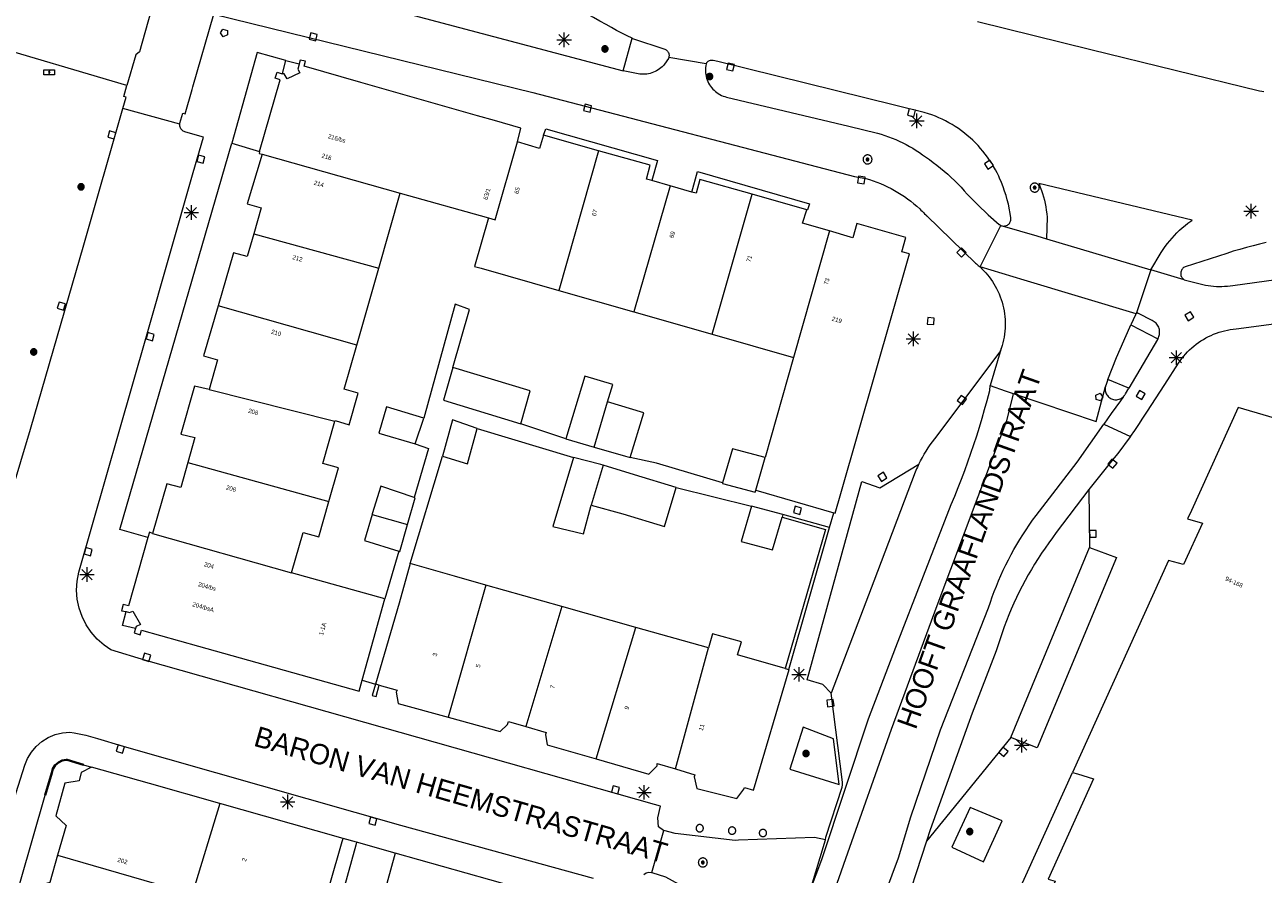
# Model space of a CAD drawing. Header units: metres. Extents: x 135779 to 137489, y 452643 to 455118.
# Tile 64 of 256: x 136589 to 136674, y 453078 to 453136. Entities that reach past the tile are written whole.
import ezdxf
from ezdxf.enums import TextEntityAlignment as Align

# ---------------------------------------------------------------- set-up
doc = ezdxf.new("R2010")
doc.units = ezdxf.units.M
for name, color, linetype, lineweight in [('KTop_KST_KAST', 40, 'Continuous', 13), ('KTop_NAR_Huisnummer (t)', 7, 'Continuous', 13), ('KTop_NAR_Huisnummer tijdelijk (t)', 7, 'Continuous', 13), ('KTop_ORL_Weg_Straatnaam (t)', 7, 'Continuous', 13), ('KTop_OTD_Open verharding', 15, 'Continuous', 13), ('KTop_PAL_Afsluitpaal', 222, 'Continuous', 13), ('KTop_PAL_Lichtmast', 40, 'Continuous', 13), ('KTop_PND_Grondvlaksituatie van BAG-pand [tachy]', 1, 'Continuous', 13), ('KTop_PND_Pandscheiding', 40, 'Continuous', 13), ('KTop_PUT_Brandkraan of -put', 1, 'Continuous', 13), ('KTop_PUT_Inspectie- of rioolput', 15, 'Continuous', 13), ('KTop_PUT_Kolk', 15, 'Continuous', 13), ('KTop_SHD_Muur', 15, 'Continuous', 13), ('KTop_SHD_Muur (l)', 15, 'Continuous', 40), ('KTop_VGO_Boom', 92, 'Continuous', 13), ('KTop_WGD_Fietspad', 40, 'Continuous', 13), ('KTop_WGD_Rijbaan_Lokale weg', 251, 'Continuous', 13), ('KTop_WGD_Rijbaan_Lokale weg_fietsstrook', 40, 'Continuous', 13), ('KTop_WGD_Rijbaan_Lokale weg_verkeersdrempel', 40, 'Continuous', 13), ('KTop_WGD_Voetpad', 251, 'Continuous', 13), ('KTop_WGD_Voetpad_achterpad', 251, 'Continuous', 13), ('KTop_WGD_Voetpad_bushalte', 251, 'Continuous', 13)]:
    doc.layers.add(name, color=color, linetype=linetype, lineweight=lineweight)
doc.styles.add('Style-ROVU', font='ROVU.shx')
doc.styles.add('Style-ROVUCURSIEF', font='ROVUCURSIEF.shx')

# ---------------------------------------------------------------- blocks, each defined once
blk = doc.blocks.new('KST_KAST')
at = {"layer": 'KTop_KST_KAST', "flags": 128}
blk.add_lwpolyline([(-0.365, 0.169), (0.365, 0.169), (0.365, -0.169), (-0.365, -0.169), (-0.365, 0.169)], close=True, dxfattribs=at)
blk.add_lwpolyline([(0.045, 0.146), (-0.045, 0), (0.045, 0), (-0.045, -0.146)], dxfattribs=at)
blk = doc.blocks.new('PAL_Lichtmast')
at = {"layer": 'KTop_PAL_Lichtmast'}
for p, q in [((-0.354, -0.354), (0.354, 0.354)), ((0.354, -0.354), (-0.354, 0.354)), ((0, -0.5), (0, 0.5)), ((-0.5, 0), (0.5, 0))]:
    blk.add_line(p, q, dxfattribs=at)
blk = doc.blocks.new('PAL_Afsluitpaal')
at = {"layer": 'KTop_PAL_Afsluitpaal', "flags": 128}
blk.add_lwpolyline([(0.25, 0), (0.249, 0.026), (0.245, 0.052), (0.238, 0.077), (0.228, 0.102), (0.217, 0.125), (0.202, 0.147), (0.186, 0.167), (0.167, 0.186), (0.147, 0.202), (0.125, 0.217), (0.102, 0.228), (0.077, 0.238), (0.052, 0.245), (0.026, 0.249), (0, 0.25), (-0.026, 0.249), (-0.052, 0.245), (-0.077, 0.238), (-0.102, 0.228), (-0.125, 0.217), (-0.147, 0.202), (-0.167, 0.186), (-0.186, 0.167), (-0.202, 0.147), (-0.217, 0.125), (-0.228, 0.102), (-0.238, 0.077), (-0.245, 0.052), (-0.249, 0.026), (-0.25, 0), (-0.249, -0.026), (-0.245, -0.052), (-0.238, -0.077), (-0.228, -0.102), (-0.217, -0.125), (-0.202, -0.147), (-0.186, -0.167), (-0.167, -0.186), (-0.147, -0.202), (-0.125, -0.217), (-0.102, -0.228), (-0.077, -0.238), (-0.052, -0.245), (-0.026, -0.249), (0, -0.25), (0.026, -0.249), (0.052, -0.245), (0.077, -0.238), (0.102, -0.228), (0.125, -0.217), (0.147, -0.202), (0.167, -0.186), (0.186, -0.167), (0.202, -0.147), (0.217, -0.125), (0.228, -0.102), (0.238, -0.077), (0.245, -0.052), (0.249, -0.026), (0.25, 0)], dxfattribs=at)
blk = doc.blocks.new('PUT_Kolk')
at = {"layer": 'KTop_PUT_Kolk', "flags": 128}
blk.add_lwpolyline([(0.225, -0.225), (0.225, 0.225), (-0.225, 0.225), (-0.225, -0.225), (0.225, -0.225)], dxfattribs=at)
blk = doc.blocks.new('PUT_Brandkraan_of_-put')
at = {"layer": 'KTop_PUT_Brandkraan of -put'}
for p, q in [((-0.25, 0.034), (0, 0.25)), ((-0.158, -0.25), (-0.25, 0.034)), ((0, 0.25), (0.25, 0.033)), ((0.25, 0.033), (0.158, -0.25)), ((0.158, -0.25), (-0.158, -0.25))]:
    blk.add_line(p, q, dxfattribs=at)
blk = doc.blocks.new('PUT_Inspectie-_of_rioolput')
at = {"layer": 'KTop_PUT_Inspectie- of rioolput', "flags": 128}
for points in [[(0.31, 0), (0.308, 0.032), (0.303, 0.064), (0.294, 0.095), (0.283, 0.126), (0.268, 0.155), (0.25, 0.182), (0.23, 0.207), (0.207, 0.23), (0.182, 0.25), (0.154, 0.268), (0.126, 0.283), (0.095, 0.294), (0.064, 0.303), (0.032, 0.308), (0, 0.309), (-0.032, 0.308), (-0.064, 0.303), (-0.096, 0.294), (-0.126, 0.283), (-0.155, 0.268), (-0.182, 0.25), (-0.207, 0.23), (-0.23, 0.207), (-0.25, 0.182), (-0.268, 0.154), (-0.283, 0.126), (-0.294, 0.095), (-0.303, 0.064), (-0.308, 0.032), (-0.309, 0), (-0.308, -0.032), (-0.303, -0.064), (-0.294, -0.096), (-0.283, -0.126), (-0.268, -0.155), (-0.25, -0.182), (-0.23, -0.207), (-0.207, -0.23), (-0.182, -0.25), (-0.155, -0.268), (-0.126, -0.283), (-0.096, -0.294), (-0.064, -0.303), (-0.032, -0.308), (0, -0.309), (0.032, -0.308), (0.064, -0.303), (0.095, -0.294), (0.126, -0.283), (0.155, -0.268), (0.182, -0.25), (0.207, -0.23), (0.23, -0.207), (0.25, -0.182), (0.268, -0.155), (0.283, -0.126), (0.294, -0.096), (0.303, -0.064), (0.308, -0.032), (0.31, 0)], [(0.095, 0), (0.094, 0.009), (0.092, 0.019), (0.09, 0.029), (0.086, 0.038), (0.082, 0.047), (0.076, 0.055), (0.07, 0.063), (0.063, 0.07), (0.055, 0.076), (0.047, 0.082), (0.038, 0.086), (0.029, 0.09), (0.019, 0.092), (0.009, 0.094), (0, 0.094), (-0.01, 0.094), (-0.02, 0.092), (-0.029, 0.09), (-0.039, 0.086), (-0.048, 0.082), (-0.056, 0.076), (-0.064, 0.07), (-0.071, 0.063), (-0.077, 0.055), (-0.082, 0.047), (-0.087, 0.038), (-0.09, 0.029), (-0.093, 0.019), (-0.094, 0.009), (-0.095, 0), (-0.094, -0.01), (-0.093, -0.02), (-0.09, -0.029), (-0.087, -0.039), (-0.082, -0.048), (-0.077, -0.056), (-0.071, -0.064), (-0.064, -0.071), (-0.056, -0.077), (-0.047, -0.082), (-0.039, -0.087), (-0.029, -0.09), (-0.02, -0.093), (-0.01, -0.094), (0, -0.095), (0.009, -0.094), (0.019, -0.093), (0.029, -0.09), (0.038, -0.087), (0.047, -0.082), (0.055, -0.077), (0.063, -0.071), (0.07, -0.064), (0.076, -0.056), (0.082, -0.047), (0.086, -0.039), (0.09, -0.029), (0.092, -0.02), (0.094, -0.01), (0.095, 0)], [(0.035, 0), (0.034, 0.003), (0.034, 0.007), (0.033, 0.01), (0.031, 0.014), (0.03, 0.017), (0.028, 0.02), (0.026, 0.023), (0.023, 0.026), (0.02, 0.028), (0.017, 0.03), (0.014, 0.031), (0.01, 0.033), (0.007, 0.034), (0.003, 0.034), (0, 0.034), (-0.004, 0.034), (-0.007, 0.034), (-0.011, 0.033), (-0.014, 0.031), (-0.018, 0.03), (-0.021, 0.028), (-0.023, 0.026), (-0.026, 0.023), (-0.028, 0.02), (-0.03, 0.017), (-0.032, 0.014), (-0.033, 0.01), (-0.034, 0.007), (-0.035, 0.003), (-0.035, 0), (-0.035, -0.004), (-0.034, -0.007), (-0.033, -0.011), (-0.032, -0.014), (-0.03, -0.018), (-0.028, -0.021), (-0.026, -0.023), (-0.023, -0.026), (-0.021, -0.028), (-0.017, -0.03), (-0.014, -0.032), (-0.011, -0.033), (-0.007, -0.034), (-0.004, -0.035), (0, -0.035), (0.003, -0.035), (0.007, -0.034), (0.01, -0.033), (0.014, -0.032), (0.017, -0.03), (0.02, -0.028), (0.023, -0.026), (0.026, -0.023), (0.028, -0.021), (0.03, -0.017), (0.031, -0.014), (0.033, -0.011), (0.034, -0.007), (0.034, -0.004), (0.035, 0)], [(0.01, 0.02), (0.007, 0.02), (0.005, 0.021), (0.003, 0.022), (0.001, 0.022), (-0.001, 0.022), (-0.004, 0.022), (-0.006, 0.021), (-0.008, 0.02), (-0.01, 0.019), (-0.012, 0.018), (-0.014, 0.017), (-0.016, 0.015), (-0.017, 0.013), (-0.019, 0.012), (-0.02, 0.009), (-0.021, 0.007), (-0.022, 0.005), (-0.022, 0.003), (-0.022, 0.001), (-0.022, -0.001), (-0.022, -0.004), (-0.022, -0.006), (-0.021, -0.008), (-0.02, -0.01), (-0.019, -0.012), (-0.017, -0.014), (-0.016, -0.016), (-0.014, -0.017), (-0.012, -0.019), (-0.01, -0.02), (-0.008, -0.021), (-0.006, -0.022), (-0.003, -0.022), (-0.001, -0.022), (0.001, -0.022), (0.003, -0.022), (0.005, -0.022), (0.008, -0.021), (0.01, -0.02), (0.012, -0.019), (0.014, -0.017), (0.015, -0.016), (0.017, -0.014), (0.018, -0.012), (0.02, -0.01), (0.02, -0.008), (0.021, -0.006), (0.022, -0.003), (0.022, -0.001), (0.022, 0.001), (0.022, 0.003), (0.021, 0.005), (0.02, 0.008), (0.019, 0.01), (0.018, 0.012), (0.017, 0.014), (0.015, 0.015), (0.013, 0.017), (0.012, 0.018), (0.01, 0.02)]]:
    blk.add_lwpolyline(points, dxfattribs=at)
blk = doc.blocks.new('VGO_Boom')
at = {"layer": 'KTop_VGO_Boom', "flags": 128}
for points in [[(0.215, 0), (0.214, 0.022), (0.21, 0.045), (0.204, 0.066), (0.196, 0.087), (0.186, 0.108), (0.174, 0.126), (0.16, 0.144), (0.144, 0.16), (0.126, 0.174), (0.107, 0.186), (0.087, 0.196), (0.066, 0.204), (0.045, 0.21), (0.022, 0.214), (-0.001, 0.215), (-0.023, 0.214), (-0.045, 0.21), (-0.067, 0.204), (-0.088, 0.196), (-0.108, 0.186), (-0.127, 0.174), (-0.144, 0.16), (-0.16, 0.144), (-0.174, 0.126), (-0.187, 0.107), (-0.197, 0.087), (-0.205, 0.066), (-0.211, 0.045), (-0.214, 0.022), (-0.215, -0.001), (-0.214, -0.023), (-0.211, -0.045), (-0.205, -0.067), (-0.197, -0.088), (-0.187, -0.108), (-0.174, -0.127), (-0.16, -0.144), (-0.144, -0.16), (-0.127, -0.174), (-0.108, -0.187), (-0.088, -0.197), (-0.067, -0.205), (-0.045, -0.211), (-0.023, -0.214), (0, -0.215), (0.022, -0.214), (0.045, -0.211), (0.066, -0.205), (0.087, -0.197), (0.108, -0.187), (0.126, -0.174), (0.144, -0.16), (0.16, -0.144), (0.174, -0.127), (0.186, -0.108), (0.196, -0.088), (0.204, -0.067), (0.21, -0.045), (0.214, -0.023), (0.215, -0.001)], [(0.155, 0), (0.154, 0.016), (0.152, 0.032), (0.147, 0.048), (0.142, 0.063), (0.134, 0.078), (0.125, 0.091), (0.115, 0.104), (0.104, 0.115), (0.091, 0.125), (0.077, 0.134), (0.063, 0.142), (0.048, 0.147), (0.032, 0.152), (0.016, 0.154), (-0.001, 0.155), (-0.017, 0.154), (-0.033, 0.152), (-0.048, 0.147), (-0.064, 0.142), (-0.078, 0.134), (-0.092, 0.125), (-0.104, 0.115), (-0.116, 0.104), (-0.126, 0.091), (-0.135, 0.077), (-0.142, 0.063), (-0.148, 0.048), (-0.152, 0.032), (-0.155, 0.016), (-0.155, -0.001), (-0.155, -0.017), (-0.152, -0.033), (-0.148, -0.048), (-0.142, -0.064), (-0.135, -0.078), (-0.126, -0.092), (-0.116, -0.104), (-0.104, -0.116), (-0.092, -0.126), (-0.078, -0.135), (-0.064, -0.142), (-0.048, -0.148), (-0.033, -0.152), (-0.017, -0.155), (0, -0.155), (0.016, -0.155), (0.032, -0.152), (0.048, -0.148), (0.063, -0.142), (0.078, -0.135), (0.091, -0.126), (0.104, -0.116), (0.115, -0.104), (0.125, -0.092), (0.134, -0.078), (0.142, -0.064), (0.147, -0.048), (0.152, -0.033), (0.154, -0.017), (0.155, -0.001)], [(0.095, 0), (0.094, 0.01), (0.093, 0.02), (0.09, 0.029), (0.087, 0.039), (0.082, 0.048), (0.077, 0.056), (0.071, 0.064), (0.064, 0.071), (0.056, 0.077), (0.047, 0.082), (0.039, 0.087), (0.029, 0.09), (0.02, 0.093), (0.01, 0.094), (-0.001, 0.095), (-0.01, 0.094), (-0.02, 0.093), (-0.03, 0.09), (-0.039, 0.087), (-0.048, 0.082), (-0.056, 0.077), (-0.064, 0.071), (-0.071, 0.064), (-0.077, 0.056), (-0.083, 0.047), (-0.087, 0.039), (-0.091, 0.029), (-0.093, 0.02), (-0.095, 0.01), (-0.095, -0.001), (-0.095, -0.01), (-0.093, -0.02), (-0.091, -0.03), (-0.087, -0.039), (-0.083, -0.048), (-0.077, -0.056), (-0.071, -0.064), (-0.064, -0.071), (-0.056, -0.077), (-0.048, -0.083), (-0.039, -0.087), (-0.03, -0.091), (-0.02, -0.093), (-0.01, -0.095), (0, -0.095), (0.01, -0.095), (0.02, -0.093), (0.029, -0.091), (0.039, -0.087), (0.048, -0.083), (0.056, -0.077), (0.064, -0.071), (0.071, -0.064), (0.077, -0.056), (0.082, -0.048), (0.087, -0.039), (0.09, -0.03), (0.093, -0.02), (0.094, -0.01), (0.095, -0.001)], [(0.035, 0), (0.035, 0.004), (0.034, 0.007), (0.033, 0.011), (0.032, 0.014), (0.03, 0.018), (0.028, 0.021), (0.026, 0.023), (0.023, 0.026), (0.021, 0.028), (0.017, 0.03), (0.014, 0.032), (0.011, 0.033), (0.007, 0.034), (0.004, 0.035), (-0.001, 0.035), (-0.004, 0.035), (-0.008, 0.034), (-0.011, 0.033), (-0.015, 0.032), (-0.018, 0.03), (-0.021, 0.028), (-0.024, 0.026), (-0.027, 0.023), (-0.029, 0.021), (-0.031, 0.017), (-0.032, 0.014), (-0.034, 0.011), (-0.035, 0.007), (-0.035, 0.004), (-0.035, -0.001), (-0.035, -0.004), (-0.035, -0.008), (-0.034, -0.011), (-0.032, -0.015), (-0.031, -0.018), (-0.029, -0.021), (-0.027, -0.024), (-0.024, -0.027), (-0.021, -0.029), (-0.018, -0.031), (-0.015, -0.032), (-0.011, -0.034), (-0.008, -0.035), (-0.004, -0.035), (0, -0.035), (0.004, -0.035), (0.007, -0.035), (0.011, -0.034), (0.014, -0.032), (0.018, -0.031), (0.021, -0.029), (0.023, -0.027), (0.026, -0.024), (0.028, -0.021), (0.03, -0.018), (0.032, -0.015), (0.033, -0.011), (0.034, -0.008), (0.035, -0.004), (0.035, 0)]]:
    blk.add_lwpolyline(points, dxfattribs=at)

msp = doc.modelspace()

# ---------------------------------------------------------------- linework, layer by layer
at = {"layer": 'KTop_OTD_Open verharding', "flags": 128}
for points in [[(136606.553, 453132.841), (136606.563, 453132.88), (136606.792, 453133.766)], [(136603.086, 453128.082), (136604.998, 453127.525)]]:
    msp.add_lwpolyline(points, dxfattribs=at)
at = {"layer": 'KTop_PND_Grondvlaksituatie van BAG-pand [tachy]', "flags": 128}
for points in [[(136607.708, 453133.526), (136607.693, 453133.416), (136607.623, 453133.177), (136607.758, 453132.926), (136606.888, 453132.505), (136606.687, 453132.837), (136606.553, 453132.841)], [(136622.684, 453128.188), (136622.911, 453129.128), (136621.103, 453129.652), (136619.955, 453129.965), (136611.94, 453132.257), (136608.063, 453133.366), (136608.142, 453133.715), (136607.783, 453133.791), (136607.708, 453133.526)], [(136604.998, 453127.525), (136606.397, 453132.434), (136606.059, 453132.55), (136606.194, 453132.97), (136606.553, 453132.841)], [(136624.474, 453128.634), (136624.207, 453127.724), (136622.684, 453128.188)], [(136628.262, 453127.565), (136624.474, 453128.634)], [(136605.172, 453127.333), (136604.145, 453123.936), (136605.113, 453123.653), (136604.602, 453121.876)], [(136604.998, 453127.525), (136604.96, 453127.391), (136605.172, 453127.333)], [(136631.91, 453125.522), (136631.539, 453125.628), (136631.786, 453126.572), (136628.262, 453127.565)], [(136633.173, 453125.162), (136631.91, 453125.522)], [(136638.789, 453124.59), (136635.198, 453125.604), (136634.951, 453124.655), (136634.664, 453124.737)], [(136613.171, 453119.508), (136614.647, 453124.661)], [(136614.647, 453124.661), (136620.704, 453122.965)], [(136634.664, 453124.737), (136633.173, 453125.162)], [(136642.551, 453123.528), (136638.789, 453124.59)], [(136620.704, 453122.965), (136619.752, 453119.643), (136620.207, 453119.513), (136625.528, 453117.992)], [(136644.11, 453122.068), (136642.239, 453122.608), (136642.551, 453123.528)], [(136644.398, 453102.746), (136644.489, 453102.72), (136644.872, 453104.056), (136649.59, 453120.493), (136649.076, 453120.646), (136649.344, 453121.631), (136645.982, 453122.578), (136645.702, 453121.609), (136645.554, 453121.652), (136644.11, 453122.068)], [(136604.602, 453121.876), (136604.153, 453120.318), (136603.195, 453120.565), (136602.147, 453116.937)], [(136611.66, 453114.236), (136613.171, 453119.508)], [(136625.528, 453117.992), (136630.685, 453116.518)], [(136602.147, 453116.937), (136601.153, 453113.498), (136602.111, 453113.22), (136601.529, 453111.193)], [(136630.685, 453116.518), (136636.041, 453114.987)], [(136636.041, 453114.987), (136641.636, 453113.387)], [(136610.166, 453109.012), (136610.181, 453109.063), (136611.151, 453108.781), (136611.77, 453110.944), (136610.8, 453111.226), (136611.66, 453114.236)], [(136618.261, 453112.711), (136617.626, 453110.456), (136622.924, 453108.83)], [(136622.924, 453108.83), (136623.565, 453111.107), (136618.261, 453112.711)], [(136641.636, 453113.387), (136639.677, 453106.525)], [(136628.871, 453110.35), (136629.225, 453111.549), (136627.302, 453112.1), (136626.003, 453107.802)], [(136601.529, 453111.193), (136600.536, 453111.431), (136599.594, 453108.129), (136600.552, 453107.906), (136600.076, 453106.19)], [(136630.431, 453106.527), (136631.358, 453109.601), (136628.871, 453110.35)], [(136616.261, 453109.221), (136613.696, 453110.016), (136613.181, 453108.191), (136615.664, 453107.469)], [(136615.664, 453107.469), (136616.261, 453109.221)], [(136701.741, 453102.79), (136701.129, 453102.979), (136700.999, 453102.558), (136694.867, 453104.377), (136694.445, 453104.502), (136694.57, 453104.924), (136693.956, 453105.106), (136693.659, 453104.103), (136688.615, 453105.601), (136684.993, 453106.668), (136685.269, 453107.661), (136684.659, 453107.846), (136684.002, 453106.491), (136672.138, 453109.964), (136668.94, 453102.901), (136668.676, 453102.318), (136669.703, 453102.035), (136668.403, 453099.187), (136667.376, 453099.47), (136660.788, 453084.936)], [(136609.744, 453103.502), (136610.407, 453105.819), (136609.341, 453106.13), (136610.166, 453109.012)], [(136619.936, 453108.524), (136618.231, 453109.121), (136617.548, 453106.63)], [(136617.548, 453106.63), (136619.271, 453106.097), (136619.936, 453108.524)], [(136626.003, 453107.802), (136627.954, 453107.243)], [(136627.954, 453107.243), (136630.1, 453106.627), (136630.431, 453106.527)], [(136639.677, 453106.525), (136637.436, 453107.134), (136636.771, 453104.791)], [(136600.076, 453106.19), (136599.6, 453104.475), (136598.632, 453104.718), (136597.645, 453101.316)], [(136626.53, 453106.527), (136625.123, 453101.805), (136627.231, 453101.291), (136627.738, 453103.265)], [(136628.563, 453106.013), (136628.417, 453106.059), (136626.53, 453106.527)], [(136633.583, 453104.472), (136630.722, 453105.333), (136628.563, 453106.013)], [(136615.607, 453103.796), (136613.312, 453104.567), (136612.721, 453102.661), (136612.71, 453102.622)], [(136627.738, 453103.265), (136629.919, 453102.665), (136632.78, 453101.804), (136633.583, 453104.472)], [(136636.771, 453104.791), (136636.759, 453104.749), (136639.002, 453104.153), (136639.037, 453104.283)], [(136639.037, 453104.283), (136644.398, 453102.746)], [(136607.189, 453098.617), (136607.985, 453101.395), (136609.054, 453101.096), (136609.744, 453103.502)], [(136615.148, 453101.929), (136615.672, 453103.774), (136615.607, 453103.796)], [(136612.71, 453102.622), (136612.197, 453100.846), (136614.539, 453100.11)], [(136638.74, 453103.182), (136638.038, 453100.762), (136640.199, 453100.208), (136640.844, 453102.432)], [(136640.901, 453102.628), (136638.74, 453103.182)], [(136640.901, 453102.628), (136640.844, 453102.432)], [(136614.539, 453100.11), (136614.623, 453100.084), (136615.148, 453101.929)], [(136597.332, 453101.042), (136595.998, 453096.353), (136595.641, 453096.454), (136595.528, 453096.025), (136595.838, 453095.961)], [(136597.645, 453101.316), (136597.436, 453101.407), (136597.332, 453101.042)], [(136615.326, 453099.252), (136614.575, 453096.538), (136612.95, 453090.994)], [(136620.531, 453097.777), (136618.367, 453098.386), (136615.326, 453099.252)], [(136613.587, 453096.826), (136607.189, 453098.617)], [(136625.735, 453096.311), (136620.531, 453097.777)], [(136612.029, 453091.258), (136613.587, 453096.826)], [(136595.838, 453095.961), (136596.064, 453095.893), (136596.294, 453095.996), (136596.82, 453095.076), (136596.531, 453094.947), (136596.469, 453094.797)], [(136630.81, 453094.881), (136625.735, 453096.311)], [(136596.469, 453094.797), (136596.393, 453094.504), (136596.807, 453094.367), (136596.888, 453094.691), (136600.808, 453093.59), (136611.832, 453090.495), (136612.029, 453091.258)], [(136635.804, 453093.474), (136630.81, 453094.881)], [(136641.068, 453092.062), (136637.801, 453093.003), (136638.057, 453093.888), (136636.085, 453094.444), (136635.804, 453093.474)], [(136633.525, 453085.165), (136634.857, 453084.769), (136634.807, 453084.629), (136634.996, 453083.838), (136637.747, 453083.152), (136638.232, 453083.777), (136638.27, 453083.895), (136638.887, 453083.721), (136641.345, 453091.982), (136641.307, 453091.993)], [(136641.068, 453092.062), (136641.307, 453091.993)], [(136613.199, 453090.919), (136612.95, 453090.994)], [(136613.199, 453090.919), (136614.44, 453090.566), (136614.36, 453090.441), (136614.503, 453089.656), (136617.945, 453088.712)], [(136617.945, 453088.712), (136621.509, 453087.733), (136622.015, 453088.223), (136622.08, 453088.418), (136623.26, 453088.072)], [(136623.26, 453088.072), (136624.66, 453087.661), (136624.62, 453087.541), (136624.734, 453086.83), (136628.085, 453085.853)], [(136628.085, 453085.853), (136631.7, 453084.8), (136632.266, 453085.39), (136632.281, 453085.535), (136633.525, 453085.165)], [(136593.449, 453085.289), (136592.759, 453084.919), (136592.604, 453084.364), (136591.631, 453084.183), (136591.003, 453081.947), (136591.71, 453081.3), (136591.127, 453079.253)], [(136602.265, 453082.796), (136597.433, 453084.163), (136593.449, 453085.289)], [(136660.788, 453084.936), (136661.126, 453084.833), (136662.229, 453084.498), (136659.107, 453077.617), (136659.593, 453077.471), (136657.214, 453072.24), (136656.717, 453071.148), (136656.226, 453071.286), (136652.99, 453064.132), (136652.844, 453063.81)], [(136610.719, 453080.406), (136605.33, 453081.929), (136602.265, 453082.796)], [(136608.915, 453074.132), (136610.658, 453080.195), (136610.719, 453080.406)], [(136611.651, 453080.142), (136611.592, 453079.93), (136609.923, 453073.907)], [(136614.307, 453079.393), (136611.651, 453080.142)], [(136591.127, 453079.253), (136590.592, 453077.374), (136589.587, 453077.082), (136589.036, 453075.141), (136589.738, 453074.433), (136589.688, 453074.033), (136590.626, 453073.745)], [(136629.397, 453075.06), (136629.419, 453075.145), (136628.929, 453075.336), (136628.912, 453075.275), (136614.307, 453079.393)]]:
    msp.add_lwpolyline(points, dxfattribs=at)
at = {"layer": 'KTop_PND_Pandscheiding', "flags": 128}
for points in [[(136620.704, 453122.965), (136621.156, 453122.838), (136622.684, 453128.188)], [(136605.172, 453127.333), (136614.647, 453124.661)], [(136628.262, 453127.565), (136625.528, 453117.992)], [(136633.173, 453125.162), (136630.685, 453116.518)], [(136636.041, 453114.987), (136638.789, 453124.59)], [(136644.11, 453122.068), (136641.636, 453113.387)], [(136604.602, 453121.876), (136613.171, 453119.508)], [(136611.66, 453114.236), (136602.147, 453116.937)], [(136601.529, 453111.193), (136610.166, 453109.012)], [(136627.954, 453107.243), (136628.871, 453110.35)], [(136600.076, 453106.19), (136609.744, 453103.502)], [(136628.563, 453106.013), (136627.738, 453103.265)], [(136639.037, 453104.283), (136639.677, 453106.525)], [(136612.71, 453102.622), (136615.148, 453101.929)], [(136597.645, 453101.316), (136607.189, 453098.617)], [(136620.531, 453097.777), (136617.945, 453088.712)], [(136625.735, 453096.311), (136623.26, 453088.072)], [(136628.085, 453085.853), (136630.81, 453094.881)], [(136633.525, 453085.165), (136635.804, 453093.474)], [(136602.265, 453082.796), (136600.358, 453076.58)], [(136591.127, 453079.253), (136600.358, 453076.58)], [(136614.307, 453079.393), (136612.575, 453073.141)]]:
    msp.add_lwpolyline(points, dxfattribs=at)
at = {"layer": 'KTop_SHD_Muur', "flags": 128}
for points in [[(136640.844, 453102.432), (136643.827, 453101.595), (136641.068, 453092.062)], [(136644.101, 453101.727), (136640.901, 453102.628)], [(136641.307, 453091.993), (136644.101, 453101.727)], [(136612.95, 453090.994), (136612.722, 453090.199), (136612.99, 453090.139), (136613.199, 453090.919)]]:
    msp.add_lwpolyline(points, dxfattribs=at)
at = {"layer": 'KTop_SHD_Muur (l)', "flags": 128}
msp.add_lwpolyline([(136590.284, 453083.365), (136590.731, 453084.907), (136590.814, 453085.183), (136590.97, 453085.425), (136591.185, 453085.615), (136591.445, 453085.74), (136591.729, 453085.788), (136591.782, 453085.788), (136592.912, 453085.45)], dxfattribs=at)
at = {"layer": 'KTop_WGD_Fietspad', "flags": 128}
for points in [[(136609.036, 453138.601), (136629.935, 453133.052)], [(136601.847, 453136.95), (136623.748, 453131.565), (136645.82, 453125.797), (136646.594, 453125.679), (136646.85, 453125.601), (136647.104, 453125.515), (136647.355, 453125.421), (136647.604, 453125.321), (136647.849, 453125.213), (136648.092, 453125.098), (136648.33, 453124.977), (136648.565, 453124.848), (136648.797, 453124.713), (136649.024, 453124.57), (136649.247, 453124.422), (136649.466, 453124.267), (136649.68, 453124.105), (136649.889, 453123.938), (136650.093, 453123.764), (136650.292, 453123.585), (136650.379, 453123.503), (136650.464, 453123.421), (136650.549, 453123.337), (136650.632, 453123.252), (136650.715, 453123.167), (136650.728, 453123.153), (136650.741, 453123.139), (136650.754, 453123.125), (136650.767, 453123.111), (136650.78, 453123.097), (136654.126, 453119.856), (136654.188, 453119.806), (136654.25, 453119.756), (136654.311, 453119.704), (136654.371, 453119.652), (136654.431, 453119.599)], [(136633.077, 453133.968), (136633.073, 453133.954), (136633.068, 453133.94), (136633.063, 453133.926), (136633.058, 453133.912), (136633.052, 453133.898), (136632.791, 453133.503), (136632.712, 453133.415), (136632.627, 453133.332), (136632.537, 453133.254), (136632.443, 453133.182), (136632.345, 453133.115), (136632.242, 453133.055), (136632.137, 453133.001), (136632.028, 453132.954), (136631.916, 453132.913), (136631.803, 453132.879), (136631.687, 453132.853), (136631.57, 453132.833), (136631.452, 453132.82), (136631.334, 453132.815), (136631.215, 453132.817), (136631.097, 453132.826), (136630.979, 453132.842), (136629.935, 453133.052)], [(136635.629, 453133.529), (136635.606, 453133.407), (136635.591, 453133.285), (136635.583, 453133.161), (136635.584, 453133.038), (136635.593, 453132.914), (136635.609, 453132.792), (136635.634, 453132.67), (136635.666, 453132.551), (136635.706, 453132.434), (136635.753, 453132.319), (136635.808, 453132.209), (136635.87, 453132.101), (136635.938, 453131.998), (136636.013, 453131.9), (136636.094, 453131.806), (136636.181, 453131.719), (136636.274, 453131.636), (136636.371, 453131.56), (136636.474, 453131.491), (136636.58, 453131.428), (136636.69, 453131.372), (136636.804, 453131.324), (136636.921, 453131.283), (136637.04, 453131.249), (136645.422, 453129.268), (136647.401, 453128.775), (136647.655, 453128.702), (136647.907, 453128.621), (136648.156, 453128.534), (136648.403, 453128.44), (136648.647, 453128.339), (136648.889, 453128.232), (136649.127, 453128.118), (136649.362, 453127.998), (136649.594, 453127.871), (136649.823, 453127.738), (136650.047, 453127.599), (136650.268, 453127.453), (136650.485, 453127.302), (136650.697, 453127.145), (136650.961, 453126.963), (136651.221, 453126.774), (136651.477, 453126.58), (136651.728, 453126.38), (136651.974, 453126.174), (136652.216, 453125.963), (136652.453, 453125.746), (136652.685, 453125.524), (136652.911, 453125.297), (136653.133, 453125.064), (136653.349, 453124.827), (136653.56, 453124.585), (136654.261, 453123.892), (136655, 453123.187), (136655.753, 453122.516), (136655.771, 453122.502), (136655.79, 453122.489), (136655.809, 453122.477), (136655.829, 453122.465), (136655.849, 453122.455)], [(136654.431, 453119.599), (136655.849, 453122.455)], [(136666.158, 453119.403), (136665.142, 453116.391)], [(136668.444, 453118.724), (136669.531, 453118.437), (136669.715, 453118.392), (136669.9, 453118.354), (136670.087, 453118.322), (136670.274, 453118.297), (136670.462, 453118.278), (136670.651, 453118.267), (136670.84, 453118.262), (136671.03, 453118.264), (136671.218, 453118.272), (136671.407, 453118.287), (136671.595, 453118.309), (136671.782, 453118.338), (136676.235, 453118.952)], [(136666.636, 453114.673), (136666.674, 453114.746), (136666.705, 453114.821), (136666.73, 453114.899), (136666.747, 453114.979), (136666.756, 453115.06), (136666.758, 453115.142), (136666.753, 453115.224), (136666.74, 453115.305), (136666.719, 453115.384), (136666.692, 453115.461), (136666.658, 453115.535), (136666.616, 453115.606), (136666.569, 453115.672), (136666.516, 453115.734), (136666.457, 453115.791), (136666.393, 453115.842), (136666.325, 453115.887), (136666.253, 453115.926), (136665.314, 453116.398), (136665.288, 453116.415), (136665.258, 453116.425), (136665.227, 453116.427), (136665.196, 453116.422), (136665.167, 453116.41), (136665.142, 453116.391)], [(136664.759, 453107.979), (136665.051, 453108.392), (136665.335, 453108.805), (136665.612, 453109.222), (136665.884, 453109.643), (136667.107, 453111.528), (136668.062, 453112.999), (136668.173, 453113.163), (136668.29, 453113.322), (136668.413, 453113.477), (136668.542, 453113.627), (136668.677, 453113.773), (136668.817, 453113.912), (136668.962, 453114.047), (136669.112, 453114.176), (136669.267, 453114.299), (136669.426, 453114.416), (136669.59, 453114.527), (136669.758, 453114.632), (136669.93, 453114.731), (136670.105, 453114.822), (136670.284, 453114.907), (136670.465, 453114.986), (136670.65, 453115.057), (136670.837, 453115.121), (136671.027, 453115.178), (136671.218, 453115.228), (136671.411, 453115.271), (136671.606, 453115.306), (136671.802, 453115.334), (136671.999, 453115.354), (136674.944, 453115.748)], [(136666.636, 453114.673), (136666.631, 453114.664), (136666.625, 453114.655), (136666.619, 453114.645), (136666.613, 453114.636), (136666.607, 453114.627), (136664.641, 453111.296)], [(136664.283, 453110.721), (136664.311, 453110.753), (136664.338, 453110.787), (136664.362, 453110.822), (136664.385, 453110.858), (136664.405, 453110.896), (136664.641, 453111.296)], [(136662.926, 453108.825), (136664.759, 453107.979)]]:
    msp.add_lwpolyline(points, dxfattribs=at)
at = {"layer": 'KTop_WGD_Rijbaan_Lokale weg', "flags": 128}
for points in [[(136630.571, 453135.284), (136630.215, 453135.456), (136629.851, 453135.639), (136629.491, 453135.828), (136629.133, 453136.023), (136628.779, 453136.224), (136628.347, 453136.461), (136627.916, 453136.7), (136627.486, 453136.941), (136627.058, 453137.185), (136626.631, 453137.431), (136626.419, 453137.557), (136626.281, 453137.639), (136625.929, 453137.842), (136625.574, 453138.04), (136625.217, 453138.234), (136624.857, 453138.423), (136623.064, 453139.258), (136620.211, 453140.521), (136619.351, 453140.902), (136617.973, 453141.368), (136616.082, 453141.998), (136614.166, 453142.542), (136610.386, 453143.563)], [(136654.256, 453136.443), (136662.046, 453134.505), (136673.615, 453131.682), (136673.764, 453131.65), (136673.915, 453131.625)], [(136630.571, 453135.284), (136630.582, 453135.279), (136632.803, 453134.542), (136632.854, 453134.516), (136632.902, 453134.483), (136632.946, 453134.446), (136632.984, 453134.403), (136633.018, 453134.356), (136633.046, 453134.306), (136633.068, 453134.252), (136633.083, 453134.197), (136633.091, 453134.14), (136633.093, 453134.082), (136633.088, 453134.025), (136633.077, 453133.968)], [(136635.629, 453133.529), (136633.077, 453133.968)], [(136655.963, 453122.416), (136656.022, 453122.407), (136656.082, 453122.406), (136656.142, 453122.412), (136656.201, 453122.425), (136656.258, 453122.445), (136656.311, 453122.472), (136656.361, 453122.506), (136656.407, 453122.545), (136656.447, 453122.59), (136656.482, 453122.639), (136656.51, 453122.692), (136656.532, 453122.748), (136656.547, 453122.806), (136656.554, 453122.866), (136656.554, 453122.926), (136656.547, 453122.986), (136656.387, 453123.898), (136656.305, 453124.202), (136656.215, 453124.504), (136656.117, 453124.803), (136656.012, 453125.1), (136655.9, 453125.395), (136655.78, 453125.686), (136655.724, 453125.817), (136655.612, 453126.047), (136655.492, 453126.272), (136655.366, 453126.494), (136655.233, 453126.712), (136655.093, 453126.926), (136654.947, 453127.136), (136654.794, 453127.34), (136654.634, 453127.54), (136654.469, 453127.735), (136654.298, 453127.924), (136654.121, 453128.108), (136653.938, 453128.287), (136653.75, 453128.46), (136653.556, 453128.626), (136653.357, 453128.787), (136653.154, 453128.941), (136652.946, 453129.089), (136652.733, 453129.231), (136652.516, 453129.365), (136652.295, 453129.493), (136652.185, 453129.552), (136652.07, 453129.614), (136651.841, 453129.728), (136651.609, 453129.835), (136651.373, 453129.934), (136651.135, 453130.026), (136650.894, 453130.111), (136650.601, 453130.2), (136636.447, 453133.689), (136636.13, 453133.758), (136636.074, 453133.767), (136636.017, 453133.769), (136635.961, 453133.764), (136635.905, 453133.753), (136635.851, 453133.735), (136635.8, 453133.712), (136635.752, 453133.682), (136635.707, 453133.647), (136635.667, 453133.607), (136635.629, 453133.529)], [(136582.814, 453096.714), (136583.692, 453096.544), (136584.578, 453096.664), (136585.379, 453097.061), (136586.01, 453097.694), (136586.526, 453099.381), (136589.266, 453108.474), (136592.939, 453121.115), (136595.615, 453130.462)], [(136599.516, 453129.396), (136595.615, 453130.462)], [(136632.734, 453080.937), (136632.72, 453080.94), (136632.367, 453081.202), (136632.327, 453081.815), (136632.515, 453082.616), (136632.099, 453082.727), (136597.187, 453092.596), (136594.782, 453093.347), (136594.318, 453093.664), (136593.851, 453094.076), (136593.441, 453094.543), (136593.094, 453095.06), (136592.817, 453095.616), (136592.613, 453096.204), (136592.486, 453096.813), (136592.438, 453097.433), (136592.47, 453098.054), (136592.581, 453098.666), (136597.237, 453114.864), (136600.443, 453126.07), (136601.139, 453128.506), (136599.933, 453128.846), (136599.744, 453128.922), (136599.598, 453129.064), (136599.518, 453129.251), (136599.516, 453129.396)], [(136666.158, 453119.403), (136666.861, 453120.591), (136666.998, 453120.798), (136667.142, 453121.001), (136667.291, 453121.199), (136667.447, 453121.392), (136667.609, 453121.581), (136667.776, 453121.765), (136667.949, 453121.943), (136668.127, 453122.116), (136668.311, 453122.283), (136668.5, 453122.444), (136668.693, 453122.6), (136668.892, 453122.749), (136668.979, 453122.811), (136658.47, 453125.321), (136658.481, 453125.294), (136658.569, 453125.076), (136658.65, 453124.856), (136658.724, 453124.633), (136658.79, 453124.407), (136658.849, 453124.18), (136658.9, 453123.95), (136658.944, 453123.719), (136658.98, 453123.487), (136659.009, 453123.254), (136659.03, 453123.02), (136659.001, 453121.536)], [(136655.963, 453122.416), (136658.34, 453121.726), (136659.001, 453121.536)], [(136674.077, 453121.267), (136673.62, 453121.163), (136673.165, 453121.052), (136672.712, 453120.933), (136672.26, 453120.807), (136671.811, 453120.673), (136671.364, 453120.532), (136668.514, 453119.611), (136668.458, 453119.585), (136668.406, 453119.552), (136668.359, 453119.513), (136668.317, 453119.469), (136668.28, 453119.42), (136668.25, 453119.366), (136668.227, 453119.309), (136668.211, 453119.25), (136668.202, 453119.189), (136668.201, 453119.128), (136668.207, 453119.067), (136668.222, 453119.007), (136668.243, 453118.95), (136668.271, 453118.895), (136668.306, 453118.845), (136668.347, 453118.799), (136668.393, 453118.758), (136668.444, 453118.724)], [(136668.444, 453118.724), (136666.158, 453119.403)], [(136656.714, 453110.927), (136656.687, 453110.806), (136656.247, 453109.04), (136654.287, 453103.834), (136651.476, 453096.353), (136648.329, 453087.867), (136645.195, 453079.009), (136644.289, 453076.405)], [(136656.714, 453110.927), (136662.411, 453108.999), (136663.039, 453111.407)], [(136663.039, 453111.407), (136663.024, 453111.335), (136663.016, 453111.261), (136663.017, 453111.186), (136663.024, 453111.112), (136663.039, 453111.039), (136663.062, 453110.969), (136663.091, 453110.9), (136663.127, 453110.835), (136663.17, 453110.774), (136663.219, 453110.718), (136663.273, 453110.667), (136663.332, 453110.622), (136663.395, 453110.583), (136663.462, 453110.55), (136663.531, 453110.524), (136663.603, 453110.506), (136663.677, 453110.495), (136663.751, 453110.491), (136663.825, 453110.495), (136663.899, 453110.507), (136663.971, 453110.526), (136664.041, 453110.552), (136664.107, 453110.584), (136664.17, 453110.624), (136664.229, 453110.67), (136664.283, 453110.721)], [(136664.283, 453110.721), (136664.083, 453110.426), (136663.439, 453109.552), (136662.926, 453108.825)], [(136647.458, 453075.383), (136648.832, 453079.067), (136649.695, 453081.891), (136651.726, 453087.852), (136655.017, 453096.22), (136655.141, 453096.597), (136655.271, 453096.972), (136655.409, 453097.345), (136655.554, 453097.715), (136655.705, 453098.082), (136655.864, 453098.446), (136656.029, 453098.807), (136656.201, 453099.165), (136656.38, 453099.519), (136656.565, 453099.87), (136656.757, 453100.218), (136656.955, 453100.562), (136657.16, 453100.902), (136657.371, 453101.238), (136657.589, 453101.571), (136657.812, 453101.899), (136658.042, 453102.223), (136658.278, 453102.542), (136658.52, 453102.857), (136661.09, 453106.218), (136662.926, 453108.825)], [(136576.497, 453042.742), (136588.298, 453083.561), (136588.884, 453085.437), (136589.073, 453085.89), (136589.34, 453086.328), (136589.672, 453086.719), (136590.06, 453087.054), (136590.496, 453087.324), (136590.968, 453087.523), (136591.466, 453087.647), (136591.977, 453087.692), (136592.267, 453087.655), (136593.074, 453087.496), (136593.862, 453087.26), (136595.539, 453086.747), (136614.672, 453081.301), (136627.88, 453077.669)], [(136631.907, 453078.062), (136632.734, 453080.937)], [(136631.361, 453077.932), (136631.514, 453078.039), (136631.695, 453078.087), (136631.881, 453078.07), (136631.907, 453078.062)]]:
    msp.add_lwpolyline(points, dxfattribs=at)
at = {"layer": 'KTop_WGD_Rijbaan_Lokale weg_fietsstrook', "flags": 128}
for points in [[(136642.798, 453076.907), (136643.573, 453078.961), (136646.787, 453088.603), (136648.648, 453093.518), (136652.452, 453103.298), (136652.696, 453103.878), (136652.934, 453104.462), (136653.164, 453105.048), (136653.387, 453105.637), (136653.603, 453106.228), (136653.812, 453106.822), (136654.013, 453107.419), (136654.207, 453108.018), (136654.394, 453108.619), (136654.574, 453109.223), (136654.746, 453109.828), (136654.911, 453110.436), (136655.099, 453111.123), (136655.12, 453111.469)], [(136661.903, 453104.336), (136659.662, 453101.377), (136659.399, 453101.029), (136659.143, 453100.677), (136658.892, 453100.32), (136658.648, 453099.959), (136658.411, 453099.594), (136658.18, 453099.224), (136657.956, 453098.85), (136657.738, 453098.473), (136657.528, 453098.091), (136657.324, 453097.706), (136657.127, 453097.318), (136656.936, 453096.925), (136656.753, 453096.53), (136656.577, 453096.131), (136656.408, 453095.73), (136656.246, 453095.325), (136656.092, 453094.917), (136655.945, 453094.507), (136655.805, 453094.095), (136655.672, 453093.679), (136655.547, 453093.262), (136653.889, 453089.003), (136651.016, 453080.996), (136650.757, 453080.204)]]:
    msp.add_lwpolyline(points, dxfattribs=at)
at = {"layer": 'KTop_WGD_Rijbaan_Lokale weg_verkeersdrempel', "flags": 128}
for points in [[(136597.735, 453137.852), (136596.743, 453134.349), (136596.51, 453134.144), (136595.893, 453132.04)], [(136599.516, 453129.396), (136599.518, 453129.469), (136599.731, 453130.146), (136599.735, 453130.145), (136599.887, 453130.096), (136600.368, 453131.779), (136600.417, 453131.949), (136601.847, 453136.95)], [(136595.615, 453130.462), (136595.839, 453131.244), (136595.673, 453131.289), (136595.893, 453132.04)], [(136655.849, 453122.455), (136655.905, 453122.432), (136655.963, 453122.416)], [(136659.001, 453121.536), (136666.158, 453119.403)], [(136654.431, 453119.599), (136654.567, 453119.471), (136654.698, 453119.338), (136654.825, 453119.2), (136654.946, 453119.058), (136655.063, 453118.912), (136655.174, 453118.762), (136655.28, 453118.608), (136655.381, 453118.451), (136655.475, 453118.29), (136655.571, 453118.113), (136655.66, 453117.932), (136655.742, 453117.748), (136655.817, 453117.562), (136655.885, 453117.372), (136655.946, 453117.18), (136655.999, 453116.986), (136656.045, 453116.791), (136656.083, 453116.593), (136656.114, 453116.394), (136656.137, 453116.194), (136656.153, 453115.994), (136656.161, 453115.793), (136656.162, 453115.592), (136656.155, 453115.391), (136656.14, 453115.19), (136656.117, 453114.99), (136656.087, 453114.791), (136656.05, 453114.593), (136656.005, 453114.397), (136655.953, 453114.203), (136655.893, 453114.011)], [(136665.142, 453116.391), (136657.472, 453118.688), (136654.431, 453119.599)], [(136665.142, 453116.391), (136665.132, 453116.38), (136665.123, 453116.368), (136665.116, 453116.355), (136665.11, 453116.342), (136665.106, 453116.328), (136664.792, 453115.631)], [(136663.213, 453111.872), (136663.788, 453113.397), (136664.719, 453115.468), (136664.792, 453115.631)], [(136655.893, 453114.011), (136655.12, 453111.469)], [(136663.213, 453111.872), (136663.09, 453111.547), (136663.077, 453111.52), (136663.066, 453111.492), (136663.056, 453111.464), (136663.047, 453111.436), (136663.039, 453111.407)], [(136655.12, 453111.469), (136656.159, 453111.115), (136656.714, 453110.927)], [(136643.837, 453080.314), (136643.075, 453080.46), (136637.862, 453080.279), (136637.635, 453080.271), (136633.508, 453080.748), (136632.734, 453080.937)], [(136642.798, 453076.907), (136643.837, 453080.314)], [(136631.907, 453078.062), (136632.846, 453077.773), (136636.499, 453075.745), (136638.156, 453074.825), (136640.008, 453074.13), (136641.729, 453073.403)]]:
    msp.add_lwpolyline(points, dxfattribs=at)
at = {"layer": 'KTop_WGD_Voetpad', "flags": 128}
for points in [[(136595.893, 453132.04), (136585.963, 453134.971)], [(136629.935, 453133.052), (136630.571, 453135.284)], [(136606.792, 453133.766), (136604.824, 453134.307), (136603.086, 453128.082)], [(136606.792, 453133.766), (136607.708, 453133.526)], [(136624.474, 453128.634), (136624.626, 453129.081), (136632.301, 453126.898), (136631.91, 453125.522)], [(136597.332, 453101.042), (136595.399, 453101.587), (136603.086, 453128.082)], [(136634.664, 453124.737), (136635.051, 453126.14), (136642.72, 453123.921), (136642.595, 453123.525), (136642.551, 453123.528)], [(136664.792, 453115.631), (136666.636, 453114.673)], [(136650.238, 453106.082), (136650.354, 453106.309), (136650.476, 453106.533), (136650.603, 453106.753), (136650.737, 453106.97), (136650.876, 453107.183), (136651.02, 453107.393), (136651.17, 453107.599), (136651.325, 453107.801), (136655.813, 453113.787), (136655.83, 453113.831), (136655.846, 453113.876), (136655.862, 453113.921), (136655.878, 453113.966), (136655.893, 453114.011)], [(136664.641, 453111.296), (136663.213, 453111.872)], [(136664.759, 453107.979), (136664.466, 453107.578), (136664.165, 453107.178), (136663.859, 453106.782), (136663.546, 453106.39), (136661.903, 453104.336)], [(136644.216, 453090.367), (136643.646, 453090.972), (136642.578, 453091.289), (136646.319, 453104.884), (136647.559, 453104.447), (136650.238, 453106.082)], [(136650.238, 453106.082), (136650.184, 453105.972), (136650.131, 453105.86), (136650.08, 453105.749), (136650.03, 453105.636), (136649.982, 453105.523), (136647.142, 453098.055), (136644.216, 453090.367)], [(136661.903, 453104.336), (136661.941, 453100.358)], [(136644.101, 453101.727), (136644.398, 453102.746)], [(136661.941, 453100.358), (136663.792, 453099.664), (136658.355, 453086.614), (136656.54, 453087.329)], [(136596.469, 453094.797), (136595.596, 453095.008), (136595.838, 453095.961)], [(136612.029, 453091.258), (136612.49, 453091.126), (136612.95, 453090.994)], [(136643.837, 453080.314), (136643.86, 453080.484), (136644.978, 453083.922), (136645.001, 453084.085), (136645.001, 453084.267), (136644.216, 453090.367)], [(136641.374, 453085.143), (136644.777, 453084.105), (136644.386, 453087.243), (136642.291, 453088.024), (136641.374, 453085.143)], [(136656.54, 453087.329), (136650.757, 453080.204)], [(136575.299, 453024.182), (136573.43, 453024.707), (136590.284, 453083.365), (136590.731, 453084.907), (136590.814, 453085.183), (136590.97, 453085.425), (136591.185, 453085.615), (136591.445, 453085.74), (136591.729, 453085.788), (136591.782, 453085.788), (136592.912, 453085.45), (136592.913, 453085.455), (136593.449, 453085.289)], [(136652.844, 453063.81), (136651.392, 453064.236), (136660.788, 453084.936)], [(136652.496, 453079.812), (136654.662, 453078.788), (136655.949, 453081.616), (136653.759, 453082.515), (136652.496, 453079.812)], [(136611.651, 453080.142), (136610.719, 453080.406)], [(136650.757, 453080.204), (136648.999, 453074.824), (136648.998, 453074.82), (136648.026, 453072.222), (136647.615, 453071.156)]]:
    msp.add_lwpolyline(points, dxfattribs=at)
at = {"layer": 'KTop_WGD_Voetpad_achterpad', "flags": 128}
for points in [[(136618.261, 453112.711), (136619.405, 453116.694), (136618.41, 453117.043), (136616.261, 453109.221)], [(136619.936, 453108.524), (136626.53, 453106.527)], [(136626.003, 453107.802), (136622.924, 453108.83)], [(136615.664, 453107.469), (136616.582, 453107.156), (136615.607, 453103.796)], [(136615.326, 453099.252), (136617.548, 453106.63)], [(136636.771, 453104.791), (136632.224, 453106.141), (136630.431, 453106.527)], [(136633.583, 453104.472), (136638.74, 453103.182)], [(136614.539, 453100.11), (136613.587, 453096.826)]]:
    msp.add_lwpolyline(points, dxfattribs=at)
at = {"layer": 'KTop_WGD_Voetpad_bushalte', "flags": 128}
msp.add_lwpolyline([(136656.54, 453087.329), (136661.941, 453100.358)], dxfattribs=at)

# ---------------------------------------------------------------- block references
at = {"layer": 'KTop_KST_KAST'}
msp.add_blockref('KST_KAST', (136590.557, 453132.953), dxfattribs=at)
at = {"layer": 'KTop_PAL_Afsluitpaal'}
for p in [(136635.199, 453081.103), (136637.417, 453080.938), (136639.533, 453080.775)]:
    msp.add_blockref('PAL_Afsluitpaal', p, dxfattribs=at)
at = {"layer": 'KTop_PAL_Lichtmast'}
for p in [(136625.892, 453135.181), (136650.091, 453129.616), (136600.313, 453123.333), (136673.035, 453123.429), (136649.858, 453114.666), (136667.91, 453113.381), (136593.153, 453098.503), (136642.013, 453091.658), (136657.297, 453086.806), (136631.374, 453083.563), (136606.923, 453082.908)]:
    msp.add_blockref('PAL_Lichtmast', p, dxfattribs=at)
at = {"layer": 'KTop_PUT_Brandkraan of -put'}
for p, rotation in [((136602.564, 453135.625), 164.0424994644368), ((136662.611, 453110.71), 345.3830004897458)]:
    msp.add_blockref('PUT_Brandkraan_of_-put', p, dxfattribs=dict(at, rotation=rotation))
at = {"layer": 'KTop_PUT_Inspectie- of rioolput'}
for p, rotation in [((136646.713, 453126.975), 261.3317305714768), ((136658.184, 453125.044), 21.98243820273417), ((136635.411, 453078.753), 83.40698960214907)]:
    msp.add_blockref('PUT_Inspectie-_of_rioolput', p, dxfattribs=dict(at, rotation=rotation))
at = {"layer": 'KTop_PUT_Kolk'}
for p, rotation in [((136608.678, 453135.387), 256.1861879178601), ((136637.308, 453133.316), 76.15250161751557), ((136627.507, 453130.498), 75.35461282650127), ((136649.729, 453130.181), 76.15250161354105), ((136594.86, 453128.656), 344.0238438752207), ((136600.964, 453127), 164.0546041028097), ((136655.042, 453126.62), 33.19293658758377), ((136646.29, 453125.567), 81.33173057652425), ((136653.166, 453120.596), 45.9132453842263), ((136591.39, 453116.918), 343.7981191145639), ((136651.053, 453115.892), 355.5467012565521), ((136668.8, 453116.225), 301.0219033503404), ((136597.483, 453114.821), 164.0343472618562), ((136665.448, 453110.816), 149.4593951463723), ((136653.185, 453110.477), 323.1392922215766), ((136663.52, 453106.109), 141.3435936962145), ((136647.739, 453105.205), 301.395814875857), ((136641.903, 453102.905), 74.00239003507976), ((136662.179, 453101.291), 180.5473035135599), ((136593.234, 453100.069), 163.9630788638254), ((136597.24, 453092.826), 252.6581847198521), ((136644.168, 453089.683), 7.33300656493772), ((136595.434, 453086.534), 72.99095037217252), ((136656.039, 453086.342), 140.9355190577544), ((136629.417, 453083.742), 254.2153482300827), ((136612.768, 453081.59), 74.11157426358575)]:
    msp.add_blockref('PUT_Kolk', p, dxfattribs=dict(at, rotation=rotation))
at = {"layer": 'KTop_VGO_Boom'}
for p in [(136628.694, 453134.557), (136635.88, 453132.662), (136592.744, 453125.098), (136589.494, 453113.774), (136642.493, 453086.228), (136653.729, 453080.873)]:
    msp.add_blockref('VGO_Boom', p, dxfattribs=at)

# ---------------------------------------------------------------- texts
at = {"layer": 'KTop_NAR_Huisnummer (t)', "style": 'Style-ROVU'}
for s, rotation, p in [('63/1', 74, (136620.7, 453124.993)), ('65', 74, (136622.73, 453125.068)), ('67', 74, (136628.048, 453123.538)), ('69', 74, (136633.374, 453122.038)), ('71', 74, (136638.66, 453120.392)), ('73', 74, (136643.968, 453118.83)), ('219', 343.9, (136644.943, 453115.877)), ('2', 73.6, (136603.979, 453079.059))]:
    msp.add_text(s, height=0.3, rotation=rotation, dxfattribs=at).set_placement(p, align=Align.MIDDLE_RIGHT)
at = {"layer": 'KTop_NAR_Huisnummer tijdelijk (t)', "style": 'Style-ROVUCURSIEF'}
for s, rotation, p in [('216/bs', 343.9, (136609.7, 453128.587)), ('216', 343.9, (136609.264, 453127.253)), ('214', 343.9, (136608.731, 453125.398)), ('212', 343.9, (136607.267, 453120.288)), ('210', 343.9, (136605.802, 453115.179)), ('208', 343.9, (136604.228, 453109.759)), ('206', 343.9, (136602.71, 453104.494)), ('204', 344.1, (136601.19, 453099.229)), ('94-168', 335.5, (136671.275, 453098.253)), ('204/bs', 343.9, (136600.796, 453097.855)), ('204/bsA', 343.9, (136600.399, 453096.481)), ('1-1A', 74.3, (136609.202, 453094.349)), ('3', 74.2, (136616.997, 453092.9)), ('5', 74.2, (136619.962, 453092.135)), ('7', 74.2, (136625.061, 453090.691)), ('9', 74.2, (136630.16, 453089.247)), ('11', 74.2, (136635.258, 453087.801)), ('202', 344, (136595.258, 453078.952))]:
    msp.add_text(s, height=0.3, rotation=rotation, dxfattribs=at).set_placement(p, align=Align.MIDDLE_LEFT)
at = {"layer": 'KTop_ORL_Weg_Straatnaam (t)', "style": 'Style-ROVU'}
for s, rotation, p in [('HOOFT GRAAFLANDSTRAAT', 70.42327, (136650.017, 453087.807)), ('BARON VAN HEEMSTRASTRAAT', 343.97589, (136604.516, 453086.776))]:
    msp.add_text(s, height=1.4, rotation=rotation, dxfattribs=at).set_placement(p)

doc.saveas('drawing.dxf')
